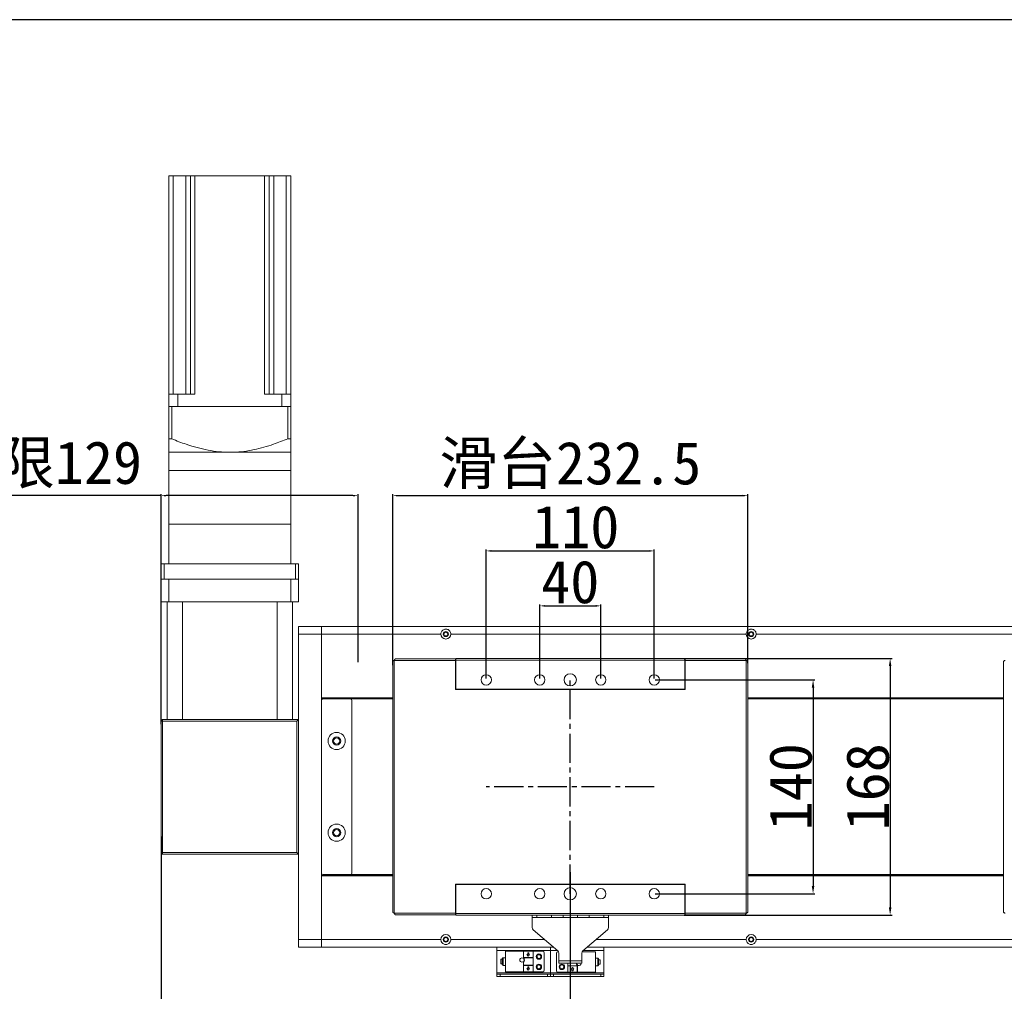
# Model space of a CAD drawing. Header units: millimetres. Extents: x -20285 to -7807, y 12313 to 17573.
# Tile 4 of 37: x -19208 to -18563, y 13796 to 14432. Entities that reach past the tile are written whole.
import ezdxf

# ---------------------------------------------------------------- set-up
doc = ezdxf.new("R2010")
doc.units = ezdxf.units.MM
doc.header["$PDSIZE"] = -1
doc.linetypes.add('CENTER2', pattern=[28.575, 19.05, -3.175, 3.175, -3.175])
doc.layers.add('图层3', color=7, linetype='Continuous')
doc.dimstyles.new('ISO-25', dxfattribs={"dimtxt": 2.5, "dimasz": 2.5, "dimexe": 1.25, "dimexo": 0.625, "dimtad": 1, "dimtxsty": 'Standard', "dimcen": 2.5, "dimadec": 0, "dimazin": 0, "dimtfac": 1, "dimtmove": 0, "dimatfit": 3, "dimfxl": 0, "dimarcsym": 0})

# ---------------------------------------------------------------- blocks, each defined once
blk = doc.blocks.new('*D335')
at = {"color": 0, "lineweight": -2, "transparency": 16777216}
for p, q in [((-18867.23, 14000.64), (-18867.23, 14049.1)), ((-18863.93, 14048.1), (-18830.53, 14048.1)), ((-18827.23, 14000.64), (-18827.23, 14049.1))]:
    blk.add_line(p, q, dxfattribs=at)
at = {"color": 0, "transparency": 16777216}
for points in [[(-18863.93, 14048.65), (-18863.93, 14047.55), (-18867.23, 14048.1)], [(-18830.53, 14048.65), (-18830.53, 14047.55), (-18827.23, 14048.1)]]:
    blk.add_solid(points, dxfattribs=at)
at = {"layer": 'Defpoints', "color": 0, "transparency": 16777216}
for p in [(-18827.23, 14048.1), (-18867.23, 13999.64), (-18827.23, 13999.64)]:
    blk.add_point(p, dxfattribs=at)
at = {"color": 0, "transparency": 16777216, "insert": (-18847.23, 14063.63), "char_height": 28, "attachment_point": 5}
blk.add_mtext('40', dxfattribs=at)
blk = doc.blocks.new('*D336')
at = {"color": 0, "lineweight": -2, "transparency": 16777216}
for p, q in [((-18902.23, 14000.64), (-18902.23, 14085.08)), ((-18898.93, 14084.08), (-18795.53, 14084.08)), ((-18792.23, 14000.64), (-18792.23, 14085.08))]:
    blk.add_line(p, q, dxfattribs=at)
at = {"color": 0, "transparency": 16777216}
for points in [[(-18898.93, 14084.63), (-18898.93, 14083.52), (-18902.23, 14084.08)], [(-18795.53, 14084.63), (-18795.53, 14083.52), (-18792.23, 14084.08)]]:
    blk.add_solid(points, dxfattribs=at)
at = {"layer": 'Defpoints', "color": 0, "transparency": 16777216}
for p in [(-18792.23, 14084.08), (-18902.23, 13999.64), (-18792.23, 13999.64)]:
    blk.add_point(p, dxfattribs=at)
at = {"color": 0, "transparency": 16777216, "insert": (-18843.64, 14099.6), "char_height": 28, "attachment_point": 5}
blk.add_mtext('110', dxfattribs=at)
blk = doc.blocks.new('*D337')
at = {"color": 0, "lineweight": -2, "transparency": 16777216}
for p, q in [((-18963.48, 14009.29), (-18963.48, 14121.26)), ((-18960.18, 14120.26), (-18734.28, 14120.26)), ((-18730.98, 14010.5), (-18730.98, 14121.26))]:
    blk.add_line(p, q, dxfattribs=at)
at = {"color": 0, "transparency": 16777216}
for points in [[(-18960.18, 14120.81), (-18960.18, 14119.71), (-18963.48, 14120.26)], [(-18734.28, 14120.81), (-18734.28, 14119.71), (-18730.98, 14120.26)]]:
    blk.add_solid(points, dxfattribs=at)
at = {"layer": 'Defpoints', "color": 0, "transparency": 16777216}
for p in [(-18730.98, 14120.26), (-18963.48, 14008.29), (-18730.98, 14009.5)]:
    blk.add_point(p, dxfattribs=at)
at = {"color": 0, "transparency": 16777216, "insert": (-18847.23, 14140.09), "char_height": 28, "attachment_point": 5}
blk.add_mtext('{\\fSimSun|b0|i0|c134|p2;滑台}232.5', dxfattribs=at)
blk = doc.blocks.new('*D338')
at = {"layer": 'Defpoints', "color": 0, "transparency": 16777216}
for p in [(-18792.23, 13999.64), (-18792.23, 13859.64), (-18688.22, 13859.64)]:
    blk.add_point(p, dxfattribs=at)
at = {"layer": '图层3', "color": 0, "lineweight": -2, "transparency": 16777216}
for p, q in [((-18791.6, 13999.64), (-18686.97, 13999.64)), ((-18688.22, 13994.64), (-18688.22, 13864.64)), ((-18791.6, 13859.64), (-18686.97, 13859.64))]:
    blk.add_line(p, q, dxfattribs=at)
at = {"layer": '图层3', "color": 0, "transparency": 16777216}
for points in [[(-18689.06, 13994.64), (-18687.39, 13994.64), (-18688.22, 13999.64)], [(-18689.06, 13864.64), (-18687.39, 13864.64), (-18688.22, 13859.64)]]:
    blk.add_solid(points, dxfattribs=at)
at = {"layer": '图层3', "color": 0, "transparency": 16777216, "insert": (-18702.85, 13929.64), "char_height": 28, "attachment_point": 5, "rotation": 90}
blk.add_mtext('140', dxfattribs=at)
blk = doc.blocks.new('*D339')
at = {"layer": 'Defpoints', "color": 0, "transparency": 16777216}
for p in [(-18773.29, 14013.64), (-18773.3, 13845.64), (-18637.74, 13845.64)]:
    blk.add_point(p, dxfattribs=at)
at = {"layer": '图层3', "color": 0, "lineweight": -2, "transparency": 16777216}
for p, q in [((-18772.67, 14013.64), (-18636.49, 14013.64)), ((-18637.74, 14008.64), (-18637.74, 13850.64)), ((-18772.68, 13845.64), (-18636.49, 13845.64))]:
    blk.add_line(p, q, dxfattribs=at)
at = {"layer": '图层3', "color": 0, "transparency": 16777216}
for points in [[(-18638.58, 14008.64), (-18636.91, 14008.64), (-18637.74, 14013.64)], [(-18638.58, 13850.64), (-18636.91, 13850.64), (-18637.74, 13845.64)]]:
    blk.add_solid(points, dxfattribs=at)
at = {"layer": '图层3', "color": 0, "transparency": 16777216, "insert": (-18652.37, 13929.64), "char_height": 28, "attachment_point": 5, "rotation": 90}
blk.add_mtext('168', dxfattribs=at)
blk = doc.blocks.new('*D340')
at = {"color": 0, "lineweight": -2, "transparency": 16777216}
for p, q in [((-19115.23, 14120.26), (-19346.21, 14120.26)), ((-19115.23, 13970.65), (-19115.23, 14121.26)), ((-18989.53, 14120.26), (-19111.93, 14120.26)), ((-18986.23, 14011.17), (-18986.23, 14121.26))]:
    blk.add_line(p, q, dxfattribs=at)
at = {"color": 0, "transparency": 16777216}
for points in [[(-19111.93, 14120.81), (-19111.93, 14119.71), (-19115.23, 14120.26)], [(-18989.53, 14120.81), (-18989.53, 14119.71), (-18986.23, 14120.26)]]:
    blk.add_solid(points, dxfattribs=at)
at = {"layer": 'Defpoints', "color": 0, "transparency": 16777216}
for p in [(-18986.23, 14120.26), (-18986.23, 14010.17), (-19115.23, 13969.65)]:
    blk.add_point(p, dxfattribs=at)
at = {"color": 0, "transparency": 16777216, "insert": (-19232.63, 14140.4), "char_height": 28, "attachment_point": 5}
blk.add_mtext('{\\fSimSun|b0|i0|c134|p2;机械极限}129', dxfattribs=at)
blk = doc.blocks.new('*D341')
at = {"color": 0, "lineweight": -2, "transparency": 16777216}
for p, q in [((-19115.23, 13897.14), (-19115.23, 13739.79)), ((-18847.23, 13873.8), (-18847.23, 13739.79)), ((-19111.93, 13740.79), (-18850.53, 13740.79))]:
    blk.add_line(p, q, dxfattribs=at)
at = {"color": 0, "transparency": 16777216}
for points in [[(-19111.93, 13741.34), (-19111.93, 13740.24), (-19115.23, 13740.79)], [(-18850.53, 13741.34), (-18850.53, 13740.24), (-18847.23, 13740.79)]]:
    blk.add_solid(points, dxfattribs=at)
at = {"layer": 'Defpoints', "color": 0, "transparency": 16777216}
for p in [(-19115.23, 13898.14), (-18847.23, 13874.8), (-18847.23, 13740.79)]:
    blk.add_point(p, dxfattribs=at)
at = {"color": 0, "transparency": 16777216, "insert": (-18981.23, 13760.93), "char_height": 28, "attachment_point": 5}
blk.add_mtext('{\\fSimSun|b0|i0|c134|p2;机械极限}268', dxfattribs=at)
blk = doc.blocks.new('*D342')
at = {"color": 0, "lineweight": -2, "transparency": 16777216}
for p, q in [((-18447.23, 13860.73), (-18447.23, 13739.79)), ((-18847.23, 13800.71), (-18847.23, 13739.79)), ((-18843.93, 13740.79), (-18450.53, 13740.79))]:
    blk.add_line(p, q, dxfattribs=at)
at = {"color": 0, "transparency": 16777216}
for points in [[(-18843.93, 13741.34), (-18843.93, 13740.24), (-18847.23, 13740.79)], [(-18450.53, 13741.34), (-18450.53, 13740.24), (-18447.23, 13740.79)]]:
    blk.add_solid(points, dxfattribs=at)
at = {"layer": 'Defpoints', "color": 0, "transparency": 16777216}
for p in [(-18447.23, 13861.73), (-18847.23, 13801.71), (-18447.23, 13740.79)]:
    blk.add_point(p, dxfattribs=at)
at = {"color": 0, "transparency": 16777216, "insert": (-18647.23, 13760.69), "char_height": 28, "attachment_point": 5}
blk.add_mtext('{\\fSimSun|b0|i0|c134|p2;有效行程S}', dxfattribs=at)

msp = doc.modelspace()

# ---------------------------------------------------------------- linework, layer by layer
at = {"color": 7, "linetype": 'Continuous', "lineweight": 15}
for p, q in [((-19110.229, 14329.637), (-19110.229, 14186.637)), ((-19110.229, 14329.637), (-19107.229, 14329.637)), ((-19107.229, 14329.637), (-19107.229, 14186.637)), ((-19107.229, 14329.637), (-19099.049, 14329.637)), ((-19099.049, 14329.637), (-19099.049, 14186.637)), ((-19099.049, 14329.637), (-19096.049, 14329.637)), ((-19096.049, 14329.637), (-19096.049, 14186.637)), ((-19096.049, 14329.637), (-19093.049, 14329.637)), ((-19093.049, 14329.637), (-19093.049, 14186.637)), ((-19093.049, 14329.637), (-19047.409, 14329.637)), ((-19047.409, 14329.637), (-19047.409, 14186.637)), ((-19047.409, 14329.637), (-19044.409, 14329.637)), ((-19044.409, 14329.637), (-19044.409, 14186.637)), ((-19044.409, 14329.637), (-19041.409, 14329.637)), ((-19041.409, 14329.637), (-19041.409, 14186.637)), ((-19041.409, 14329.637), (-19033.229, 14329.637)), ((-19033.229, 14329.637), (-19033.229, 14186.637)), ((-19033.229, 14329.637), (-19030.229, 14329.637)), ((-19030.229, 14329.637), (-19030.229, 14186.637)), ((-19110.229, 14178.637), (-19110.229, 14186.637)), ((-19104.229, 14186.637), (-19110.229, 14186.637)), ((-19104.229, 14178.637), (-19104.229, 14186.637)), ((-19093.049, 14186.637), (-19104.229, 14186.637)), ((-19036.229, 14186.637), (-19047.409, 14186.637)), ((-19036.229, 14178.637), (-19036.229, 14186.637)), ((-19030.229, 14186.637), (-19036.229, 14186.637)), ((-19030.229, 14178.637), (-19030.229, 14186.637)), ((-19110.229, 14178.637), (-19110.229, 14157.396)), ((-19110.229, 14178.637), (-19108.229, 14178.637)), ((-19108.229, 14178.637), (-19108.229, 14157.396)), ((-19108.229, 14178.637), (-19032.229, 14178.637)), ((-19036.229, 14178.637), (-19104.229, 14178.637)), ((-19032.229, 14178.637), (-19032.229, 14157.396)), ((-19032.229, 14178.637), (-19030.229, 14178.637)), ((-19030.229, 14178.637), (-19030.229, 14157.396)), ((-19108.229, 14157.396), (-19110.229, 14157.396)), ((-19030.229, 14157.396), (-19032.229, 14157.396)), ((-19110.229, 14148.637), (-19110.229, 14136.637)), ((-19110.229, 14148.637), (-19070.229, 14148.637)), ((-19070.229, 14148.637), (-19030.229, 14148.637)), ((-19030.229, 14136.637), (-19030.229, 14148.637)), ((-19110.229, 14136.637), (-19110.229, 14101.637)), ((-19030.229, 14101.637), (-19030.229, 14136.637)), ((-19110.229, 14101.637), (-19110.229, 14075.637)), ((-19030.229, 14075.637), (-19030.229, 14101.637)), ((-19115.229, 14065.637), (-19115.229, 14075.637)), ((-19115.229, 14075.637), (-19113.229, 14075.637)), ((-19113.229, 14075.637), (-19113.229, 14065.637)), ((-19027.229, 14075.637), (-19113.229, 14075.637)), ((-19027.229, 14065.637), (-19027.229, 14075.637)), ((-19027.229, 14075.637), (-19025.229, 14075.637)), ((-19025.229, 14075.637), (-19025.229, 14065.637)), ((-19113.229, 14065.637), (-19115.229, 14065.637)), ((-19115.229, 14050.637), (-19115.229, 14065.637)), ((-19027.229, 14065.637), (-19113.229, 14065.637)), ((-19110.229, 14065.637), (-19110.229, 14050.637)), ((-19110.229, 14065.637), (-19030.229, 14065.637)), ((-19030.229, 14050.637), (-19030.229, 14065.637)), ((-19025.229, 14065.637), (-19027.229, 14065.637)), ((-19025.229, 14065.637), (-19025.229, 14050.637)), ((-19110.229, 14050.637), (-19115.229, 14050.637)), ((-19111.229, 13973.637), (-19111.229, 14050.637)), ((-19110.229, 14050.637), (-19030.229, 14050.637)), ((-19101.229, 14050.637), (-19101.229, 13973.637)), ((-19101.229, 14050.637), (-19039.229, 14050.637)), ((-19039.229, 13973.637), (-19039.229, 14050.637)), ((-19025.229, 14050.637), (-19030.229, 14050.637)), ((-19029.229, 14050.637), (-19029.229, 13973.637)), ((-19025.229, 14034.637), (-19010.229, 14034.637)), ((-19025.229, 14029.637), (-19025.229, 14034.637)), ((-19010.229, 14034.637), (-18247.229, 14034.637)), ((-19010.229, 14034.637), (-19010.229, 14029.637)), ((-19025.229, 13829.637), (-19025.229, 14029.637)), ((-19010.229, 14029.637), (-19025.229, 14029.637)), ((-19010.229, 14029.637), (-18931.979, 14029.637)), ((-19010.229, 13829.637), (-19010.229, 14029.637)), ((-18925.479, 14029.637), (-18731.979, 14029.637)), ((-18725.479, 14029.637), (-18531.979, 14029.637)), ((-18922.479, 14012.377), (-18962.469, 14012.377)), ((-18962.469, 14012.377), (-18962.469, 13846.897)), ((-18922.479, 14013.387), (-18961.772, 14013.387)), ((-18922.479, 14013.387), (-18922.479, 14012.377)), ((-18922.479, 14012.377), (-18922.479, 13993.387)), ((-18922.229, 14013.637), (-18772.229, 14013.637)), ((-18922.229, 14012.637), (-18922.229, 14013.637)), ((-18772.229, 14012.637), (-18922.229, 14012.637)), ((-18922.229, 13993.637), (-18922.229, 14012.637)), ((-18772.229, 14013.637), (-18772.229, 14012.637)), ((-18772.229, 13993.637), (-18772.229, 14012.637)), ((-18732.686, 14013.387), (-18771.979, 14013.387)), ((-18771.979, 14012.377), (-18771.979, 14013.387)), ((-18731.989, 14012.377), (-18771.979, 14012.377)), ((-18771.979, 13993.387), (-18771.979, 14012.377)), ((-18731.989, 13846.897), (-18731.989, 14012.377)), ((-18963.479, 14011.679), (-18963.479, 13847.594)), ((-18730.979, 13847.594), (-18730.979, 14011.679)), ((-18563.479, 14011.679), (-18563.479, 13847.594)), ((-18922.479, 13993.387), (-18771.979, 13993.387)), ((-18772.229, 13993.637), (-18922.229, 13993.637)), ((-18922.229, 13993.637), (-18922.229, 13993.387)), ((-18772.229, 13993.387), (-18772.229, 13993.637)), ((-19010.229, 13987.937), (-18963.479, 13987.937)), ((-19010.229, 13987.637), (-18963.479, 13987.637)), ((-18991.229, 13987.137), (-19009.229, 13987.137)), ((-18991.229, 13987.137), (-18963.479, 13987.137)), ((-18730.979, 13987.937), (-18563.479, 13987.937)), ((-18730.979, 13987.637), (-18563.479, 13987.637)), ((-18730.979, 13987.137), (-18563.479, 13987.137)), ((-18990.229, 13873.137), (-18990.229, 13986.137)), ((-19115.229, 13972.637), (-19114.229, 13973.637)), ((-19114.229, 13972.637), (-19114.229, 13973.637)), ((-19114.229, 13973.637), (-19105.588, 13973.637)), ((-19101.229, 13973.637), (-19105.588, 13973.637)), ((-19101.229, 13973.637), (-19039.229, 13973.637)), ((-19034.87, 13973.637), (-19039.229, 13973.637)), ((-19034.87, 13973.637), (-19025.229, 13973.637)), ((-19026.229, 13972.637), (-19025.229, 13973.637)), ((-19115.229, 13886.637), (-19115.229, 13972.637)), ((-19115.229, 13972.637), (-19114.229, 13972.637)), ((-19026.229, 13972.637), (-19114.229, 13972.637)), ((-19114.229, 13972.637), (-19114.229, 13886.637)), ((-19026.229, 13886.637), (-19026.229, 13972.637)), ((-19114.229, 13886.637), (-19115.229, 13886.637)), ((-19114.229, 13885.637), (-19115.229, 13886.637)), ((-19114.229, 13885.637), (-19114.229, 13886.637)), ((-19114.229, 13886.637), (-19026.229, 13886.637)), ((-19025.229, 13885.637), (-19114.229, 13885.637)), ((-19025.229, 13885.637), (-19026.229, 13886.637)), ((-18963.479, 13871.637), (-19010.229, 13871.637)), ((-18963.479, 13871.337), (-19010.229, 13871.337)), ((-19009.229, 13872.137), (-18991.229, 13872.137)), ((-18991.229, 13872.137), (-18963.479, 13872.137)), ((-18730.979, 13872.137), (-18563.479, 13872.137)), ((-18563.479, 13871.637), (-18730.979, 13871.637)), ((-18563.479, 13871.337), (-18730.979, 13871.337)), ((-18771.979, 13865.887), (-18922.479, 13865.887)), ((-18922.479, 13865.887), (-18922.479, 13846.897)), ((-18922.229, 13865.637), (-18922.229, 13865.887)), ((-18922.229, 13846.637), (-18922.229, 13865.637)), ((-18922.229, 13865.637), (-18772.229, 13865.637)), ((-18772.229, 13865.637), (-18772.229, 13865.887)), ((-18772.229, 13846.637), (-18772.229, 13865.637)), ((-18771.979, 13846.897), (-18771.979, 13865.887)), ((-18962.469, 13846.897), (-18922.479, 13846.897)), ((-18961.772, 13845.887), (-18922.479, 13845.887)), ((-18922.479, 13846.897), (-18922.479, 13845.887)), ((-18922.229, 13846.637), (-18772.229, 13846.637)), ((-18922.229, 13845.637), (-18922.229, 13846.637)), ((-18772.229, 13845.637), (-18922.229, 13845.637)), ((-18872.229, 13844.137), (-18872.229, 13845.637)), ((-18869.229, 13845.637), (-18869.229, 13844.137)), ((-18859.598, 13844.137), (-18859.598, 13845.637)), ((-18851.987, 13845.637), (-18851.987, 13844.137)), ((-18842.472, 13844.137), (-18842.472, 13845.637)), ((-18834.86, 13845.637), (-18834.86, 13844.137)), ((-18825.229, 13844.137), (-18825.229, 13845.637)), ((-18822.229, 13845.637), (-18822.229, 13844.137)), ((-18772.229, 13846.637), (-18772.229, 13845.637)), ((-18771.979, 13846.897), (-18731.989, 13846.897)), ((-18771.979, 13845.887), (-18771.979, 13846.897)), ((-18771.979, 13845.887), (-18732.686, 13845.887)), ((-18869.229, 13844.137), (-18872.229, 13844.137)), ((-18872.229, 13844.137), (-18872.229, 13844.127)), ((-18872.229, 13844.127), (-18822.229, 13844.127)), ((-18872.229, 13844.127), (-18872.229, 13837.556)), ((-18859.598, 13844.137), (-18869.229, 13844.137)), ((-18851.987, 13844.137), (-18859.598, 13844.137)), ((-18851.987, 13844.137), (-18842.472, 13844.137)), ((-18834.86, 13844.137), (-18842.472, 13844.137)), ((-18825.229, 13844.137), (-18834.86, 13844.137)), ((-18822.229, 13844.137), (-18825.229, 13844.137)), ((-18822.229, 13844.127), (-18822.229, 13844.137)), ((-18822.229, 13844.127), (-18822.229, 13837.556)), ((-18855.428, 13822.235), (-18871.531, 13836.038)), ((-18822.928, 13836.038), (-18839.031, 13822.235)), ((-19025.229, 13829.637), (-19010.229, 13829.637)), ((-19025.229, 13824.637), (-19025.229, 13829.637)), ((-18931.979, 13829.637), (-19010.229, 13829.637)), ((-19010.229, 13829.637), (-19010.229, 13824.637)), ((-18531.979, 13829.637), (-18725.479, 13829.637)), ((-19010.229, 13824.637), (-19025.229, 13824.637)), ((-18858.229, 13824.637), (-19010.229, 13824.637)), ((-18895.229, 13822.4), (-18895.229, 13824.637)), ((-18895.229, 13822.4), (-18860.229, 13822.4)), ((-18895.229, 13822.4), (-18895.229, 13807.735)), ((-18877.929, 13821.937), (-18889.729, 13821.937)), ((-18889.729, 13821.937), (-18889.729, 13808.537)), ((-18877.829, 13821.937), (-18877.929, 13821.937)), ((-18877.929, 13817.74), (-18877.929, 13821.937)), ((-18877.829, 13821.937), (-18871.629, 13821.937)), ((-18877.829, 13821.937), (-18877.829, 13817.78)), ((-18874.729, 13818.737), (-18875.569, 13819.937)), ((-18875.569, 13819.937), (-18875.129, 13819.937)), ((-18875.129, 13819.937), (-18875.129, 13820.937)), ((-18875.129, 13820.937), (-18874.329, 13820.937)), ((-18873.889, 13819.937), (-18874.729, 13818.737)), ((-18874.329, 13820.937), (-18874.329, 13819.937)), ((-18874.329, 13819.937), (-18873.889, 13819.937)), ((-18871.529, 13821.937), (-18871.629, 13821.937)), ((-18871.629, 13817.78), (-18871.629, 13821.937)), ((-18865.229, 13821.937), (-18871.529, 13821.937)), ((-18871.529, 13821.937), (-18871.529, 13817.74)), ((-18864.229, 13809.537), (-18864.229, 13820.937)), ((-18860.229, 13824.637), (-18860.229, 13822.4)), ((-18860.229, 13807.735), (-18860.229, 13822.4)), ((-18856.229, 13820.637), (-18856.229, 13809.237)), ((-18855.229, 13821.637), (-18854.953, 13821.637)), ((-18854.729, 13815.647), (-18854.729, 13820.717)), ((-18839.729, 13820.717), (-18839.729, 13815.647)), ((-18830.729, 13821.637), (-18839.505, 13821.637)), ((-18247.229, 13824.637), (-18836.229, 13824.637)), ((-18830.729, 13808.237), (-18830.729, 13821.637)), ((-18825.229, 13824.637), (-18825.229, 13822.4)), ((-18825.229, 13807.735), (-18825.229, 13822.4)), ((-18891.729, 13816.737), (-18892.729, 13816.737)), ((-18892.729, 13816.737), (-18892.729, 13813.737)), ((-18892.729, 13813.737), (-18891.729, 13813.737)), ((-18891.729, 13817.237), (-18891.729, 13815.237)), ((-18891.729, 13815.237), (-18891.729, 13813.237)), ((-18889.729, 13817.737), (-18891.229, 13817.737)), ((-18891.229, 13812.737), (-18889.729, 13812.737)), ((-18877.929, 13817.662), (-18877.929, 13817.74)), ((-18877.929, 13817.74), (-18877.829, 13817.74)), ((-18871.529, 13817.662), (-18877.929, 13817.662)), ((-18877.929, 13812.812), (-18877.929, 13814.812)), ((-18877.929, 13812.733), (-18877.929, 13812.812)), ((-18871.529, 13812.812), (-18877.929, 13812.812)), ((-18877.929, 13812.733), (-18877.829, 13812.733)), ((-18877.929, 13808.537), (-18877.929, 13812.733)), ((-18877.829, 13817.78), (-18877.829, 13817.74)), ((-18877.829, 13817.78), (-18871.629, 13817.78)), ((-18877.829, 13812.733), (-18877.829, 13812.693)), ((-18877.829, 13812.693), (-18871.629, 13812.693)), ((-18877.829, 13812.693), (-18877.829, 13808.537)), ((-18871.629, 13817.74), (-18871.629, 13817.78)), ((-18871.529, 13817.74), (-18871.629, 13817.74)), ((-18871.529, 13812.733), (-18871.629, 13812.733)), ((-18871.629, 13812.693), (-18871.629, 13812.733)), ((-18871.629, 13808.537), (-18871.629, 13812.693)), ((-18871.529, 13817.74), (-18871.529, 13817.662)), ((-18871.529, 13812.812), (-18871.529, 13817.662)), ((-18871.529, 13812.733), (-18871.529, 13812.812)), ((-18871.529, 13812.733), (-18871.529, 13808.537)), ((-18854.729, 13815.647), (-18839.729, 13815.647)), ((-18854.729, 13814.137), (-18854.729, 13815.647)), ((-18854.729, 13814.137), (-18839.729, 13814.137)), ((-18848.929, 13814.137), (-18848.929, 13812.512)), ((-18848.929, 13812.433), (-18848.929, 13812.512)), ((-18848.929, 13812.512), (-18842.529, 13812.512)), ((-18848.929, 13812.433), (-18848.829, 13812.433)), ((-18848.929, 13808.237), (-18848.929, 13812.433)), ((-18848.829, 13812.433), (-18848.829, 13812.393)), ((-18848.829, 13812.393), (-18848.829, 13808.237)), ((-18842.629, 13812.393), (-18848.829, 13812.393)), ((-18842.929, 13813.937), (-18842.915, 13814.137)), ((-18842.629, 13812.393), (-18842.629, 13812.433)), ((-18842.529, 13812.433), (-18842.629, 13812.433)), ((-18842.629, 13808.237), (-18842.629, 13812.393)), ((-18842.529, 13812.512), (-18842.529, 13812.433)), ((-18842.529, 13812.433), (-18842.529, 13808.237)), ((-18839.729, 13815.647), (-18839.729, 13814.137)), ((-18829.229, 13817.437), (-18830.729, 13817.437)), ((-18830.729, 13812.437), (-18829.229, 13812.437)), ((-18828.729, 13814.937), (-18828.729, 13816.937)), ((-18827.729, 13816.437), (-18828.729, 13816.437)), ((-18828.729, 13812.937), (-18828.729, 13814.937)), ((-18828.729, 13813.437), (-18827.729, 13813.437)), ((-18827.729, 13813.437), (-18827.729, 13816.437)), ((-18895.229, 13806.999), (-18895.229, 13807.735)), ((-18860.229, 13807.735), (-18895.229, 13807.735)), ((-18860.229, 13806.999), (-18895.229, 13806.999)), ((-18895.229, 13806.999), (-18895.229, 13806.999)), ((-18895.229, 13805.499), (-18895.229, 13806.999)), ((-18893.229, 13806.999), (-18862.229, 13806.999)), ((-18893.229, 13806.999), (-18893.229, 13805.499)), ((-18889.729, 13808.537), (-18877.929, 13808.537)), ((-18877.829, 13808.537), (-18877.929, 13808.537)), ((-18871.629, 13808.537), (-18877.829, 13808.537)), ((-18874.729, 13809.537), (-18875.569, 13810.737)), ((-18875.569, 13810.737), (-18875.129, 13810.737)), ((-18875.129, 13810.737), (-18875.129, 13811.737)), ((-18875.129, 13811.737), (-18874.329, 13811.737)), ((-18873.889, 13810.737), (-18874.729, 13809.537)), ((-18874.329, 13811.737), (-18874.329, 13810.737)), ((-18874.329, 13810.737), (-18873.889, 13810.737)), ((-18871.629, 13808.537), (-18871.529, 13808.537)), ((-18865.229, 13808.537), (-18871.529, 13808.537)), ((-18862.229, 13805.499), (-18862.229, 13806.999)), ((-18860.229, 13807.735), (-18860.229, 13806.999)), ((-18825.229, 13807.735), (-18860.229, 13807.735)), ((-18860.229, 13806.999), (-18860.229, 13806.999)), ((-18860.229, 13806.999), (-18860.229, 13805.499)), ((-18825.229, 13806.999), (-18860.229, 13806.999)), ((-18858.229, 13806.999), (-18827.229, 13806.999)), ((-18858.229, 13806.999), (-18858.229, 13805.499)), ((-18848.929, 13808.237), (-18855.229, 13808.237)), ((-18848.929, 13808.237), (-18848.829, 13808.237)), ((-18842.629, 13808.237), (-18848.829, 13808.237)), ((-18846.569, 13810.237), (-18845.729, 13811.437)), ((-18846.129, 13810.237), (-18846.569, 13810.237)), ((-18846.129, 13809.237), (-18846.129, 13810.237)), ((-18845.329, 13809.237), (-18846.129, 13809.237)), ((-18845.729, 13811.437), (-18844.889, 13810.237)), ((-18844.889, 13810.237), (-18845.329, 13810.237)), ((-18845.329, 13810.237), (-18845.329, 13809.237)), ((-18842.629, 13808.237), (-18842.529, 13808.237)), ((-18842.529, 13808.237), (-18830.729, 13808.237)), ((-18827.229, 13805.499), (-18827.229, 13806.999)), ((-18825.229, 13807.735), (-18825.229, 13806.999)), ((-18825.229, 13806.999), (-18825.229, 13806.999)), ((-18825.229, 13806.999), (-18825.229, 13805.499)), ((-18893.229, 13805.499), (-18895.229, 13805.499)), ((-18893.229, 13805.499), (-18862.229, 13805.499)), ((-18860.229, 13805.499), (-18862.229, 13805.499)), ((-18858.229, 13805.499), (-18860.229, 13805.499)), ((-18858.229, 13805.499), (-18827.229, 13805.499)), ((-18825.229, 13805.499), (-18827.229, 13805.499))]:
    msp.add_line(p, q, dxfattribs=at)
at = {"color": 8, "linetype": 'Continuous', "lineweight": 15}
for p, q in [((-19070.229, 14136.637), (-19110.229, 14136.637)), ((-19030.229, 14136.637), (-19070.229, 14136.637)), ((-19070.229, 14101.637), (-19110.229, 14101.637)), ((-19030.229, 14101.637), (-19070.229, 14101.637)), ((-18864.063, 13829.637), (-18925.479, 13829.637)), ((-18731.979, 13829.637), (-18830.396, 13829.637)), ((-18860.229, 13822.4), (-18855.62, 13822.4)), ((-18838.839, 13822.4), (-18825.229, 13822.4)), ((-18891.229, 13817.737), (-18891.229, 13815.237)), ((-18891.229, 13815.237), (-18891.229, 13812.737)), ((-18829.229, 13814.937), (-18829.229, 13817.437)), ((-18829.229, 13812.437), (-18829.229, 13814.937))]:
    msp.add_line(p, q, dxfattribs=at)
at = {"linetype": 'CENTER2'}
for p, q in [((-18847.229, 13859.637), (-18847.229, 13999.637)), ((-18792.229, 13929.637), (-18902.229, 13929.637))]:
    msp.add_line(p, q, dxfattribs=at)
msp.add_lwpolyline([(-20285.094, 12312.549), (-16911.251, 12312.549), (-16911.251, 14431.88), (-20285.094, 14431.88)], close=True)
at = {"color": 7, "linetype": 'Continuous', "lineweight": 15, "flags": 128}
for points in [[(-18875.569, 13819.937), (-18875.569, 13819.937)], [(-18873.889, 13819.937), (-18873.889, 13819.937)], [(-18874.729, 13818.737), (-18874.729, 13818.737)], [(-18895.229, 13806.999), (-18895.191, 13806.999), (-18895.077, 13806.999), (-18894.892, 13806.999), (-18894.643, 13806.999), (-18894.34, 13806.999), (-18893.995, 13806.999), (-18893.619, 13806.999), (-18893.229, 13806.999)], [(-18875.569, 13810.737), (-18875.569, 13810.737)], [(-18874.729, 13809.537), (-18874.729, 13809.537)], [(-18873.889, 13810.737), (-18873.889, 13810.737)], [(-18862.229, 13806.999), (-18861.839, 13806.999), (-18861.464, 13806.999), (-18861.118, 13806.999), (-18860.815, 13806.999), (-18860.566, 13806.999), (-18860.381, 13806.999), (-18860.268, 13806.999), (-18860.229, 13806.999)], [(-18860.229, 13806.999), (-18860.191, 13806.999), (-18860.077, 13806.999), (-18859.892, 13806.999), (-18859.643, 13806.999), (-18859.34, 13806.999), (-18858.995, 13806.999), (-18858.619, 13806.999), (-18858.229, 13806.999)], [(-18846.569, 13810.237), (-18846.569, 13810.237)], [(-18845.729, 13811.437), (-18845.729, 13811.437)], [(-18844.889, 13810.237), (-18844.889, 13810.237)], [(-18827.229, 13806.999), (-18826.839, 13806.999), (-18826.464, 13806.999), (-18826.118, 13806.999), (-18825.815, 13806.999), (-18825.566, 13806.999), (-18825.381, 13806.999), (-18825.268, 13806.999), (-18825.229, 13806.999)]]:
    msp.add_lwpolyline(points, dxfattribs=at)
at = {"color": 7, "linetype": 'Continuous', "lineweight": 15}
for centre, radius in [((-18928.729, 14029.637), 1.7), ((-18928.729, 14029.637), 1.25), ((-18728.729, 14029.637), 1.7), ((-18728.729, 14029.637), 1.25), ((-18902.229, 13999.637), 3.4), ((-18867.229, 13999.637), 3.4), ((-18847.229, 13999.637), 4), ((-18827.229, 13999.637), 3.4), ((-18792.229, 13999.637), 3.4), ((-19000.229, 13959.637), 5.6), ((-19000.229, 13959.637), 2.65), ((-19000.229, 13959.637), 2.1), ((-19000.229, 13899.637), 5.6), ((-19000.229, 13899.637), 2.65), ((-19000.229, 13899.637), 2.1), ((-18902.229, 13859.637), 3.4), ((-18867.229, 13859.637), 3.4), ((-18847.229, 13859.637), 4), ((-18827.229, 13859.637), 3.4), ((-18792.229, 13859.637), 3.4), ((-18928.729, 13829.637), 1.7), ((-18928.729, 13829.637), 1.25), ((-18728.729, 13829.637), 1.7), ((-18728.729, 13829.637), 1.25), ((-18867.729, 13818.437), 1.75), ((-18867.729, 13818.437), 1.25), ((-18878.929, 13816.237), 1.4), ((-18867.729, 13811.737), 1.75), ((-18867.729, 13811.737), 1.25), ((-18852.729, 13811.737), 1.75), ((-18852.729, 13811.737), 1.25)]:
    msp.add_circle(centre, radius, dxfattribs=at)
for centre, radius, start, end in [((-18928.729, 14029.637), 3.25, 180, 0), ((-18728.729, 14029.637), 3.25, 180, 0), ((-19009.229, 13986.137), 1, 90, 180), ((-18991.229, 13986.137), 1, 0, 90), ((-19009.229, 13873.137), 1, 180, 270), ((-18991.229, 13873.137), 1, 270, 0), ((-18928.729, 13829.637), 3.25, 0, 180), ((-18870.229, 13837.556), 2, 180, 229.398705), ((-18824.229, 13837.556), 2, 310.601295, 0), ((-18728.729, 13829.637), 3.25, 0, 180), ((-18865.229, 13820.937), 1, 0, 90), ((-18855.229, 13820.637), 1, 90, 180), ((-18856.729, 13820.717), 2, 0, 49.398705), ((-18837.729, 13820.717), 2, 130.601295, 180), ((-18891.229, 13817.237), 0.5, 90, 180), ((-18891.229, 13813.237), 0.5, 180, 270), ((-18878.929, 13816.237), 1.741, 305.059565, 54.940435), ((-18841.529, 13813.937), 1.741, 173.40301, 234.940435), ((-18841.529, 13813.937), 1.4, 180, 8.213167), ((-18829.229, 13816.937), 0.5, 0, 90), ((-18829.229, 13812.937), 0.5, 270, 0), ((-18865.229, 13809.537), 1, 270, 0), ((-18855.229, 13809.237), 1, 180, 270)]:
    msp.add_arc(centre, radius, start, end, dxfattribs=at)
for points, knots in [([(-19110.229, 14157.396), (-19110.229, 14156.183), (-19110.229, 14154.113), (-19110.229, 14151.714), (-19110.229, 14150.027), (-19110.229, 14148.871), (-19110.229, 14148.715), (-19110.229, 14148.637)], [0, 0, 0, 0, 0.25918156, 0.44222771, 0.62520908, 0.81264125, 1, 1, 1, 1]), ([(-19070.229, 14148.637), (-19072.616, 14148.711), (-19077.389, 14148.858), (-19084.548, 14149.976), (-19091.656, 14151.659), (-19099.603, 14154.091), (-19105.064, 14156.183), (-19108.229, 14157.396)], [0, 0, 0, 0, 0.1824467, 0.3649558, 0.5528512, 0.7408202, 1, 1, 1, 1]), ([(-19032.229, 14157.396), (-19035.342, 14156.202), (-19040.51, 14154.22), (-19047.9, 14151.929), (-19054.346, 14150.306), (-19060.937, 14149.16), (-19066.268, 14148.682), (-19069.369, 14148.646), (-19070.229, 14148.637)], [0, 0, 0, 0, 0.2548671, 0.4231571, 0.5914048, 0.7628585, 0.9342534, 1, 1, 1, 1]), ([(-19030.229, 14148.637), (-19030.229, 14148.711), (-19030.229, 14148.858), (-19030.229, 14149.976), (-19030.229, 14151.659), (-19030.229, 14154.091), (-19030.229, 14156.183), (-19030.229, 14157.396)], [0, 0, 0, 0, 0.1824454, 0.3649557, 0.5528509, 0.7408198, 1, 1, 1, 1]), ([(-18931.979, 14029.637), (-18931.95, 14029.965), (-18931.891, 14030.62), (-18931.443, 14031.506), (-18930.748, 14032.259), (-18929.857, 14032.743), (-18928.877, 14032.924), (-18927.996, 14032.842), (-18927.159, 14032.528), (-18926.371, 14031.955), (-18925.772, 14031.116), (-18925.506, 14030.268), (-18925.486, 14029.79), (-18925.479, 14029.637)], [0, 0, 0, 0, 0.0932807, 0.18625, 0.2870393, 0.402641, 0.4861262, 0.5698363, 0.6507905, 0.7477932, 0.8634916, 0.9562298, 1, 1, 1, 1]), ([(-18731.979, 14029.637), (-18731.95, 14029.965), (-18731.891, 14030.62), (-18731.443, 14031.506), (-18730.748, 14032.259), (-18729.857, 14032.743), (-18728.877, 14032.924), (-18727.996, 14032.842), (-18727.159, 14032.528), (-18726.371, 14031.955), (-18725.772, 14031.116), (-18725.506, 14030.268), (-18725.486, 14029.79), (-18725.479, 14029.637)], [0, 0, 0, 0, 0.0932806, 0.1862499, 0.2870392, 0.4026408, 0.4861316, 0.5698416, 0.6507906, 0.7477933, 0.8634916, 0.9562298, 1, 1, 1, 1]), ([(-18963.479, 14011.679), (-18963.469, 14011.728), (-18963.446, 14011.83), (-18963.261, 14011.988), (-18962.972, 14012.151), (-18962.686, 14012.281), (-18962.516, 14012.356), (-18962.469, 14012.377)], [0, 0, 0, 0, 0.2076629, 0.4422287, 0.6768385, 0.9114566, 1, 1, 1, 1]), ([(-18962.469, 14012.377), (-18962.421, 14012.486), (-18962.318, 14012.72), (-18962.161, 14013.038), (-18961.997, 14013.279), (-18961.867, 14013.377), (-18961.793, 14013.385), (-18961.772, 14013.387)], [0, 0, 0, 0, 0.2076707, 0.4422431, 0.6768468, 0.9114478, 1, 1, 1, 1]), ([(-18732.686, 14013.387), (-18732.638, 14013.376), (-18732.535, 14013.354), (-18732.378, 14013.169), (-18732.214, 14012.879), (-18732.084, 14012.593), (-18732.01, 14012.423), (-18731.989, 14012.377)], [0, 0, 0, 0, 0.2076677, 0.4422406, 0.6768399, 0.9114491, 1, 1, 1, 1]), ([(-18731.989, 14012.377), (-18731.879, 14012.328), (-18731.646, 14012.226), (-18731.328, 14012.068), (-18731.087, 14011.905), (-18730.988, 14011.775), (-18730.981, 14011.7), (-18730.979, 14011.679)], [0, 0, 0, 0, 0.2076535, 0.4422212, 0.6768357, 0.9114459, 1, 1, 1, 1]), ([(-18563.479, 14011.679), (-18563.469, 14011.728), (-18563.446, 14011.83), (-18563.261, 14011.988), (-18562.972, 14012.151), (-18562.686, 14012.281), (-18562.516, 14012.356), (-18562.469, 14012.377)], [0, 0, 0, 0, 0.2076659, 0.4422505, 0.6768638, 0.9114553, 1, 1, 1, 1]), ([(-18962.469, 13846.897), (-18962.579, 13846.945), (-18962.813, 13847.047), (-18963.131, 13847.205), (-18963.371, 13847.368), (-18963.47, 13847.498), (-18963.477, 13847.573), (-18963.479, 13847.594)], [0, 0, 0, 0, 0.2076769, 0.4422379, 0.6768472, 0.9114498, 1, 1, 1, 1]), ([(-18961.772, 13845.887), (-18961.82, 13845.897), (-18961.923, 13845.919), (-18962.08, 13846.105), (-18962.244, 13846.394), (-18962.374, 13846.68), (-18962.449, 13846.85), (-18962.469, 13846.897)], [0, 0, 0, 0, 0.20765632, 0.44223022, 0.67684793, 0.91144602, 1, 1, 1, 1]), ([(-18731.989, 13846.897), (-18732.037, 13846.787), (-18732.14, 13846.553), (-18732.298, 13846.235), (-18732.461, 13845.994), (-18732.591, 13845.896), (-18732.666, 13845.889), (-18732.686, 13845.887)], [0, 0, 0, 0, 0.2076693, 0.44223798, 0.67683923, 0.91144923, 1, 1, 1, 1]), ([(-18730.979, 13847.594), (-18730.99, 13847.545), (-18731.012, 13847.443), (-18731.197, 13847.285), (-18731.487, 13847.122), (-18731.772, 13846.992), (-18731.943, 13846.917), (-18731.989, 13846.897)], [0, 0, 0, 0, 0.2076676, 0.4422488, 0.6768647, 0.9114545, 1, 1, 1, 1]), ([(-18562.469, 13846.897), (-18562.579, 13846.945), (-18562.813, 13847.047), (-18563.131, 13847.205), (-18563.371, 13847.368), (-18563.47, 13847.498), (-18563.477, 13847.573), (-18563.479, 13847.594)], [0, 0, 0, 0, 0.2076518, 0.4422195, 0.6768357, 0.911445, 1, 1, 1, 1]), ([(-18925.479, 13829.637), (-18925.509, 13829.308), (-18925.567, 13828.653), (-18926.016, 13827.767), (-18926.711, 13827.014), (-18927.602, 13826.53), (-18928.581, 13826.349), (-18929.463, 13826.431), (-18930.299, 13826.745), (-18931.088, 13827.318), (-18931.686, 13828.157), (-18931.952, 13829.005), (-18931.973, 13829.483), (-18931.979, 13829.637)], [0, 0, 0, 0, 0.0932795, 0.1862519, 0.2870416, 0.4026433, 0.4861287, 0.5698389, 0.6507933, 0.7477925, 0.8634905, 0.9562296, 1, 1, 1, 1]), ([(-18725.479, 13829.637), (-18725.509, 13829.308), (-18725.567, 13828.653), (-18726.016, 13827.767), (-18726.71, 13827.014), (-18727.602, 13826.53), (-18728.581, 13826.349), (-18729.463, 13826.431), (-18730.299, 13826.745), (-18731.088, 13827.318), (-18731.686, 13828.157), (-18731.952, 13829.005), (-18731.973, 13829.483), (-18731.979, 13829.637)], [0, 0, 0, 0, 0.0932794, 0.1862492, 0.2870387, 0.4026451, 0.4861303, 0.5698404, 0.6507895, 0.7477929, 0.8634908, 0.9562297, 1, 1, 1, 1])]:
    msp.add_open_spline(points, degree=3, knots=knots, dxfattribs=at)

# ---------------------------------------------------------------- dimensions: what is measured, and where the dimension line sits
for base, p1, p2, text, picture, middle in [((-18986.229, 14120.263), (-19115.229, 13969.647), (-18986.229, 14010.174), '{\\fSimSun|b0|i0|c134|p2;机械极限}<>', '*D340', (-19232.63, 14120.263)), ((-18730.979, 14120.263), (-18963.479, 14008.29), (-18730.979, 14009.504), '{\\fSimSun|b0|i0|c134|p2;滑台}<>', '*D337', (-18847.229, 14120.263))]:
    dim = msp.add_linear_dim(base=base, p1=p1, p2=p2, text=text, dimstyle='ISO-25', override={"dimtxt": 28, "dimasz": 3.302, "dimexe": 1, "dimexo": 1, "dimgap": 1.524, "dimtih": 1, "dimtoh": 1, "dimdsep": 46, "dimadec": 2, "dimtzin": 0})
    dim.commit()
    dim.dimension.update_dxf_attribs({"geometry": picture, "text_midpoint": middle, "dimtype": 160})
for base, p1, p2, picture, middle in [((-18792.229, 14084.075), (-18902.229, 13999.637), (-18792.229, 13999.637), '*D336', (-18843.642, 14084.075)), ((-18827.229, 14048.102), (-18867.229, 13999.637), (-18827.229, 13999.637), '*D335', (-18847.229, 14048.102))]:
    dim = msp.add_linear_dim(base=base, p1=p1, p2=p2, dimstyle='ISO-25', override={"dimtxt": 28, "dimasz": 3.302, "dimexe": 1, "dimexo": 1, "dimgap": 1.524, "dimtih": 1, "dimtoh": 1, "dimdsep": 46, "dimadec": 2, "dimtzin": 0})
    dim.commit()
    dim.dimension.update_dxf_attribs({"geometry": picture, "text_midpoint": middle, "dimtype": 160})
for base, p1, p2, text, picture, middle in [((-18847.229, 13740.788), (-19115.229, 13898.139), (-18847.229, 13874.796), '{\\fSimSun|b0|i0|c134|p2;机械极限}<>', '*D341', (-18981.229, 13760.926)), ((-18447.229, 13740.788), (-18847.229, 13801.707), (-18447.229, 13861.726), '{\\fSimSun|b0|i0|c134|p2;有效行程S}', '*D342', (-18647.229, 13760.692))]:
    dim = msp.add_linear_dim(base=base, p1=p1, p2=p2, text=text, dimstyle='ISO-25', override={"dimtxt": 28, "dimasz": 3.302, "dimexe": 1, "dimexo": 1, "dimgap": 1.524, "dimtih": 1, "dimtoh": 1, "dimdsep": 46, "dimadec": 2, "dimtzin": 0})
    dim.commit()
    dim.dimension.update_dxf_attribs({"geometry": picture, "text_midpoint": middle})
at = {"layer": '图层3'}
for base, p1, p2, picture, middle in [((-18637.744, 13845.637), (-18773.294, 14013.637), (-18773.301, 13845.637), '*D339', (-18637.744, 13929.637)), ((-18688.224, 13859.637), (-18792.229, 13999.637), (-18792.229, 13859.637), '*D338', (-18688.224, 13929.637))]:
    dim = msp.add_linear_dim(base=base, p1=p1, p2=p2, angle=90, dimstyle='ISO-25', override={"dimtxt": 28, "dimasz": 5}, dxfattribs=at)
    dim.commit()
    dim.dimension.update_dxf_attribs({"geometry": picture, "text_midpoint": middle, "dimtype": 160})

doc.saveas('drawing.dxf')
